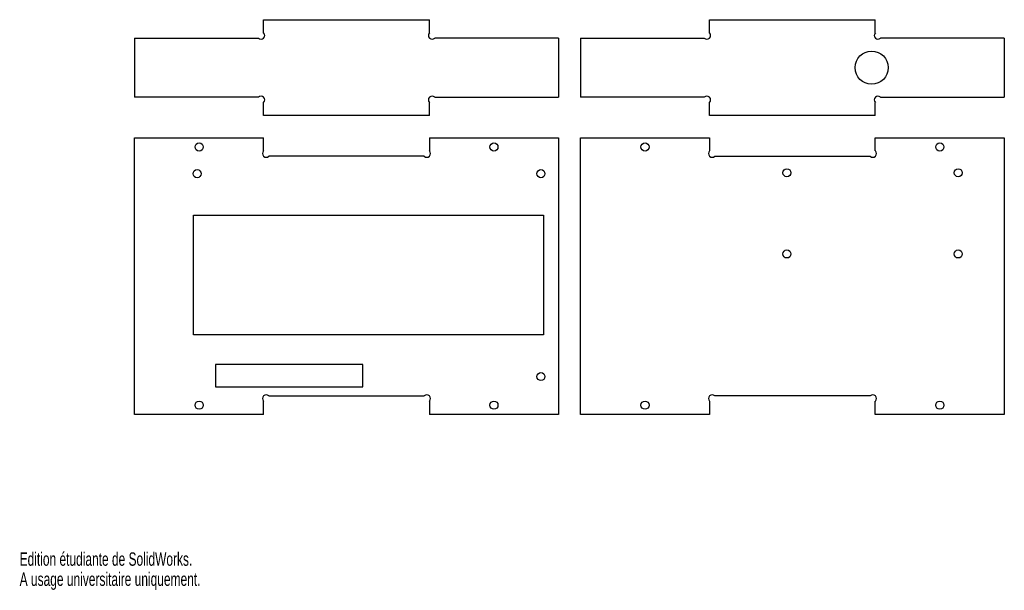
# Model space of a CAD drawing. Extents: x 0 to 267, y 0 to 155.
import ezdxf
from ezdxf.enums import TextEntityAlignment as Align

# ---------------------------------------------------------------- set-up
doc = ezdxf.new("R2010")
doc.units = 0
doc.layers.get('0').update_dxf_attribs({"linetype": 'CONTINUOUS'})

msp = doc.modelspace()

# ---------------------------------------------------------------- linework, layer by layer
at = {"color": 7, "linetype": 'CONTINUOUS'}
for p, q in [((66.21, 150.99), (66.21, 154.58)), ((66.21, 154.58), (111.21, 154.58)), ((111.21, 150.99), (111.21, 154.58)), ((187.21, 150.99), (187.21, 154.58)), ((187.21, 154.58), (232.21, 154.58)), ((232.21, 150.99), (232.21, 154.58)), ((31.21, 149.58), (31.21, 133.58)), ((31.21, 149.58), (64.8, 149.58)), ((146.21, 149.58), (112.63, 149.58)), ((146.21, 149.58), (146.21, 133.58)), ((152.21, 149.58), (152.21, 133.58)), ((152.21, 149.58), (185.8, 149.58)), ((267.21, 149.58), (233.63, 149.58)), ((267.21, 149.58), (267.21, 133.58)), ((64.8, 133.58), (31.21, 133.58)), ((66.21, 128.58), (66.21, 132.16)), ((111.21, 128.58), (111.21, 132.16)), ((112.63, 133.58), (146.21, 133.58)), ((185.8, 133.58), (152.21, 133.58)), ((187.21, 128.58), (187.21, 132.16)), ((232.21, 128.58), (232.21, 132.16)), ((233.63, 133.58), (267.21, 133.58)), ((111.21, 128.58), (66.21, 128.58)), ((232.21, 128.58), (187.21, 128.58)), ((31.21, 47.58), (31.21, 122.58)), ((31.21, 122.58), (66.21, 122.58)), ((66.21, 118.99), (66.21, 122.58)), ((111.21, 122.58), (111.21, 118.99)), ((111.21, 122.58), (146.21, 122.58)), ((146.21, 122.58), (146.21, 47.58)), ((152.21, 47.58), (152.21, 122.58)), ((152.21, 122.58), (187.21, 122.58)), ((187.21, 122.58), (187.21, 118.99)), ((232.21, 118.99), (232.21, 122.58)), ((232.21, 122.58), (267.21, 122.58)), ((267.21, 122.58), (267.21, 47.58)), ((109.8, 117.58), (67.63, 117.58)), ((188.63, 117.58), (230.8, 117.58)), ((47.16, 101.63), (142.16, 101.63)), ((47.16, 69.13), (47.16, 101.63)), ((142.16, 101.63), (142.16, 69.13)), ((142.16, 69.13), (47.16, 69.13)), ((93.16, 61.08), (53.16, 61.08)), ((53.16, 61.08), (53.16, 55.08)), ((93.16, 55.08), (93.16, 61.08)), ((53.16, 55.08), (93.16, 55.08)), ((66.21, 47.58), (66.21, 51.16)), ((67.63, 52.58), (109.8, 52.58)), ((111.21, 51.16), (111.21, 47.58)), ((187.21, 51.16), (187.21, 47.58)), ((230.8, 52.58), (188.63, 52.58)), ((232.21, 47.58), (232.21, 51.16)), ((66.21, 47.58), (31.21, 47.58)), ((146.21, 47.58), (111.21, 47.58)), ((187.21, 47.58), (152.21, 47.58)), ((267.21, 47.58), (232.21, 47.58))]:
    msp.add_line(p, q, dxfattribs=at)
for centre, radius in [((231.21, 141.58), 4.5), ((48.71, 120.08), 1.1), ((128.71, 120.08), 1.1), ((169.71, 120.08), 1.1), ((249.71, 120.08), 1.1), ((48.16, 112.83), 1.1), ((141.46, 112.83), 1.1), ((208.21, 113.08), 1.1), ((254.71, 113.08), 1.1), ((208.21, 91.08), 1.1), ((254.71, 91.08), 1.1), ((141.46, 57.83), 1.1), ((48.71, 50.08), 1.1), ((128.71, 50.08), 1.1), ((169.71, 50.08), 1.1), ((249.71, 50.08), 1.1)]:
    msp.add_circle(centre, radius, dxfattribs=at)
for centre, start, end in [((65.51, 150.28), 225, 45), ((111.92, 150.28), 135, 315), ((186.51, 150.28), 225, 45), ((232.92, 150.28), 135, 315), ((65.51, 132.87), 315, 135), ((111.92, 132.87), 45, 225), ((186.51, 132.87), 315, 135), ((232.92, 132.87), 45, 225), ((66.92, 118.28), 135, 315), ((110.51, 118.28), 225, 45), ((187.92, 118.28), 135, 315), ((231.51, 118.28), 225, 45), ((66.92, 51.87), 45, 225), ((110.51, 51.87), 315, 135), ((187.92, 51.87), 45, 225), ((231.51, 51.87), 315, 135)]:
    msp.add_arc(centre, 1, start, end, dxfattribs=at)

# ---------------------------------------------------------------- texts
for s, width, p in [('Edition étudiante de SolidWorks.', 0.667188, (0, 5.45)), ('A usage universitaire uniquement.', 0.668182, (0, 0))]:
    msp.add_text(s, height=3.633, dxfattribs=dict(at, width=width)).set_placement(p, align=Align.BOTTOM_LEFT)

doc.saveas('drawing.dxf')
